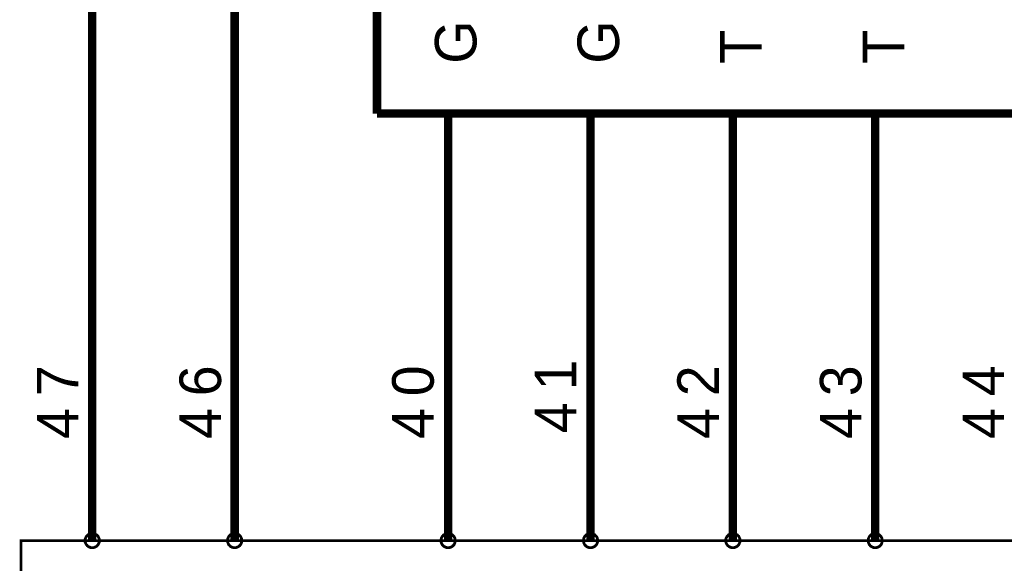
# Model space of a CAD drawing. Extents: x 0 to 22, y 0 to 17.
# Tile 4 of 62: x 2.8 to 4.2, y 10.4 to 11.1. Entities that reach past the tile are written whole.
import ezdxf

# ---------------------------------------------------------------- set-up
doc = ezdxf.new("R2010")
doc.units = 0
doc.layers.add('SHEET', color=255, linetype='CONTINUOUS')

msp = doc.modelspace()

# ---------------------------------------------------------------- linework, layer by layer
at = {"layer": 'SHEET'}
for points, const_width in [([(3.3007, 11), (3.3007, 12.6999)], 0.0118), ([(3.1008, 12.5), (2.9007, 12.5), (2.9007, 10.3998)], 0.0118), ([(3.1008, 10.3998), (3.1008, 11.6999)], 0.0118), ([(4.5005, 11), (3.3007, 11)], 0.0118), ([(3.4006, 11), (3.4006, 10.8998)], 0.0118), ([(3.6007, 11), (3.6007, 10.8998)], 0.0118), ([(3.8006, 11), (3.8006, 10.8998)], 0.0118), ([(4.0005, 11), (4.0005, 10.8998)], 0.0118), ([(3.4006, 10.3998), (3.4006, 10.8998)], 0.0118), ([(3.6007, 10.3998), (3.6007, 10.8998)], 0.0118), ([(3.8006, 10.3998), (3.8006, 10.8998)], 0.0118), ([(4.0005, 10.3998), (4.0005, 10.8998)], 0.0118), ([(2.8906, 10.3998), (2.8906, 10.4005), (2.8906, 10.4009), (2.8908, 10.4013), (2.8908, 10.4019), (2.8911, 10.4023), (2.8911, 10.4028), (2.8913, 10.4034), (2.8915, 10.4038), (2.8917, 10.4042), (2.8919, 10.4046), (2.8921, 10.4051), (2.8923, 10.4055), (2.8927, 10.4059), (2.8929, 10.4063), (2.8934, 10.4065), (2.8936, 10.4069), (2.894, 10.4073), (2.8944, 10.4076), (2.8946, 10.408), (2.895, 10.4082), (2.8954, 10.4084), (2.8959, 10.4086), (2.8963, 10.4088), (2.8969, 10.409), (2.8973, 10.4092), (2.8977, 10.4094), (2.8982, 10.4096), (2.8986, 10.4096), (2.8992, 10.4096), (2.8996, 10.4098), (2.9002, 10.4098), (2.9007, 10.4098)], 0.0039), ([(2.8906, 10.3998), (2.8906, 10.4005), (2.8906, 10.4009), (2.8908, 10.4013), (2.8908, 10.4019), (2.8911, 10.4023), (2.8911, 10.4028), (2.8913, 10.4034), (2.8915, 10.4038), (2.8917, 10.4042), (2.8919, 10.4046), (2.8921, 10.4051), (2.8923, 10.4055), (2.8927, 10.4059), (2.8929, 10.4063), (2.8934, 10.4065), (2.8936, 10.4069), (2.894, 10.4073), (2.8944, 10.4076), (2.8946, 10.408), (2.895, 10.4082), (2.8954, 10.4084), (2.8959, 10.4086), (2.8963, 10.4088), (2.8969, 10.409), (2.8973, 10.4092), (2.8977, 10.4094), (2.8982, 10.4096), (2.8986, 10.4096), (2.8992, 10.4096), (2.8996, 10.4098), (2.9002, 10.4098), (2.9007, 10.4098)], 0.0039), ([(2.9007, 10.3898), (2.9002, 10.3898), (2.8996, 10.3898), (2.8992, 10.39), (2.8986, 10.39), (2.8982, 10.3902), (2.8977, 10.3902), (2.8973, 10.3904), (2.8969, 10.3907), (2.8963, 10.3909), (2.8959, 10.3911), (2.8954, 10.3913), (2.895, 10.3915), (2.8946, 10.3919), (2.8944, 10.3921), (2.894, 10.3925), (2.8936, 10.3927), (2.8934, 10.3932), (2.8929, 10.3936), (2.8927, 10.3938), (2.8923, 10.3942), (2.8921, 10.3946), (2.8919, 10.395), (2.8917, 10.3955), (2.8915, 10.3961), (2.8913, 10.3965), (2.8911, 10.3969), (2.8911, 10.3973), (2.8908, 10.3977), (2.8908, 10.3984), (2.8906, 10.3988), (2.8906, 10.3994), (2.8906, 10.3998)], 0.0039), ([(2.8906, 10.3998), (2.8906, 10.3998)], 0.0039), ([(2.9007, 10.3898), (2.9002, 10.3898), (2.8996, 10.3898), (2.8992, 10.39), (2.8986, 10.39), (2.8982, 10.3902), (2.8977, 10.3902), (2.8973, 10.3904), (2.8969, 10.3907), (2.8963, 10.3909), (2.8959, 10.3911), (2.8954, 10.3913), (2.895, 10.3915), (2.8946, 10.3919), (2.8944, 10.3921), (2.894, 10.3925), (2.8936, 10.3927), (2.8934, 10.3932), (2.8929, 10.3936), (2.8927, 10.3938), (2.8923, 10.3942), (2.8921, 10.3946), (2.8919, 10.395), (2.8917, 10.3955), (2.8915, 10.3961), (2.8913, 10.3965), (2.8911, 10.3969), (2.8911, 10.3973), (2.8908, 10.3977), (2.8908, 10.3984), (2.8906, 10.3988), (2.8906, 10.3994), (2.8906, 10.3998)], 0.0039), ([(2.8906, 10.3998), (2.8906, 10.3998)], 0.0039), ([(2.9007, 10.4098), (2.9007, 10.4098)], 0.0039), ([(2.9007, 10.4098), (2.9013, 10.4098), (2.9017, 10.4098), (2.9021, 10.4096), (2.9027, 10.4096), (2.9032, 10.4096), (2.9036, 10.4094), (2.9042, 10.4092), (2.9046, 10.409), (2.905, 10.4088), (2.9055, 10.4086), (2.9059, 10.4084), (2.9063, 10.4082), (2.9067, 10.408), (2.9071, 10.4076), (2.9073, 10.4073), (2.9078, 10.4069), (2.9082, 10.4065), (2.9084, 10.4063), (2.9088, 10.4059), (2.909, 10.4055), (2.9092, 10.4051), (2.9094, 10.4046), (2.9096, 10.4042), (2.9098, 10.4038), (2.91, 10.4034), (2.9103, 10.4028), (2.9105, 10.4023), (2.9105, 10.4019), (2.9105, 10.4013), (2.9107, 10.4009), (2.9107, 10.4005), (2.9107, 10.3998)], 0.0039), ([(2.9007, 10.4098), (2.9007, 10.4098)], 0.0039), ([(2.9007, 10.4098), (2.9013, 10.4098), (2.9017, 10.4098), (2.9021, 10.4096), (2.9027, 10.4096), (2.9032, 10.4096), (2.9036, 10.4094), (2.9042, 10.4092), (2.9046, 10.409), (2.905, 10.4088), (2.9055, 10.4086), (2.9059, 10.4084), (2.9063, 10.4082), (2.9067, 10.408), (2.9071, 10.4076), (2.9073, 10.4073), (2.9078, 10.4069), (2.9082, 10.4065), (2.9084, 10.4063), (2.9088, 10.4059), (2.909, 10.4055), (2.9092, 10.4051), (2.9094, 10.4046), (2.9096, 10.4042), (2.9098, 10.4038), (2.91, 10.4034), (2.9103, 10.4028), (2.9105, 10.4023), (2.9105, 10.4019), (2.9105, 10.4013), (2.9107, 10.4009), (2.9107, 10.4005), (2.9107, 10.3998)], 0.0039), ([(2.9107, 10.3998), (2.9107, 10.3994), (2.9107, 10.3988), (2.9105, 10.3984), (2.9105, 10.3977), (2.9105, 10.3973), (2.9103, 10.3969), (2.91, 10.3965), (2.9098, 10.3961), (2.9096, 10.3955), (2.9094, 10.395), (2.9092, 10.3946), (2.909, 10.3942), (2.9088, 10.3938), (2.9084, 10.3936), (2.9082, 10.3932), (2.9078, 10.3927), (2.9073, 10.3925), (2.9071, 10.3921), (2.9067, 10.3919), (2.9063, 10.3915), (2.9059, 10.3913), (2.9055, 10.3911), (2.905, 10.3909), (2.9046, 10.3907), (2.9042, 10.3904), (2.9036, 10.3902), (2.9032, 10.3902), (2.9027, 10.39), (2.9021, 10.39), (2.9017, 10.3898), (2.9013, 10.3898), (2.9007, 10.3898)], 0.0039), ([(2.9107, 10.3998), (2.9107, 10.3994), (2.9107, 10.3988), (2.9105, 10.3984), (2.9105, 10.3977), (2.9105, 10.3973), (2.9103, 10.3969), (2.91, 10.3965), (2.9098, 10.3961), (2.9096, 10.3955), (2.9094, 10.395), (2.9092, 10.3946), (2.909, 10.3942), (2.9088, 10.3938), (2.9084, 10.3936), (2.9082, 10.3932), (2.9078, 10.3927), (2.9073, 10.3925), (2.9071, 10.3921), (2.9067, 10.3919), (2.9063, 10.3915), (2.9059, 10.3913), (2.9055, 10.3911), (2.905, 10.3909), (2.9046, 10.3907), (2.9042, 10.3904), (2.9036, 10.3902), (2.9032, 10.3902), (2.9027, 10.39), (2.9021, 10.39), (2.9017, 10.3898), (2.9013, 10.3898), (2.9007, 10.3898)], 0.0039), ([(2.9107, 10.3998), (2.9107, 10.3998), (2.9107, 10.3998), (2.9107, 10.3998), (2.9107, 10.3998), (2.9107, 10.3998), (2.9107, 10.3998), (2.9107, 10.3998), (2.9107, 10.3998), (2.9107, 10.3998), (2.9107, 10.3998), (2.9107, 10.3998), (2.9107, 10.3998), (2.9107, 10.3998), (2.9107, 10.3998), (2.9107, 10.3998), (2.9107, 10.3998), (2.9107, 10.3998), (2.9107, 10.3998), (2.9107, 10.3998), (2.9107, 10.3998), (2.9107, 10.3998), (2.9107, 10.3998), (2.9107, 10.3998), (2.9107, 10.3998), (2.9107, 10.3998), (2.9107, 10.3998), (2.9107, 10.3998), (2.9107, 10.3998), (2.9107, 10.3998), (2.9107, 10.3998), (2.9107, 10.3998), (2.9107, 10.3998)], 0.0039), ([(2.9107, 10.3998), (2.9107, 10.3998)], 0.0039), ([(2.9107, 10.3998), (2.9107, 10.3998), (2.9107, 10.3998), (2.9107, 10.3998), (2.9107, 10.3998), (2.9107, 10.3998), (2.9107, 10.3998), (2.9107, 10.3998), (2.9107, 10.3998), (2.9107, 10.3998), (2.9107, 10.3998), (2.9107, 10.3998), (2.9107, 10.3998), (2.9107, 10.3998), (2.9107, 10.3998), (2.9107, 10.3998), (2.9107, 10.3998), (2.9107, 10.3998), (2.9107, 10.3998), (2.9107, 10.3998), (2.9107, 10.3998), (2.9107, 10.3998), (2.9107, 10.3998), (2.9107, 10.3998), (2.9107, 10.3998), (2.9107, 10.3998), (2.9107, 10.3998), (2.9107, 10.3998), (2.9107, 10.3998), (2.9107, 10.3998), (2.9107, 10.3998), (2.9107, 10.3998), (2.9107, 10.3998)], 0.0039), ([(2.9107, 10.3998), (2.9107, 10.3998)], 0.0039), ([(3.0908, 10.3998), (3.0908, 10.4005), (3.0908, 10.4009), (3.091, 10.4013), (3.091, 10.4019), (3.091, 10.4023), (3.0912, 10.4028), (3.0914, 10.4034), (3.0916, 10.4038), (3.0918, 10.4042), (3.092, 10.4046), (3.0922, 10.4051), (3.0924, 10.4055), (3.0926, 10.4059), (3.093, 10.4063), (3.0933, 10.4065), (3.0937, 10.4069), (3.0941, 10.4073), (3.0943, 10.4076), (3.0947, 10.408), (3.0951, 10.4082), (3.0955, 10.4084), (3.096, 10.4086), (3.0964, 10.4088), (3.0968, 10.409), (3.0972, 10.4092), (3.0978, 10.4094), (3.0983, 10.4096), (3.0987, 10.4096), (3.0993, 10.4096), (3.0997, 10.4098), (3.1001, 10.4098), (3.1008, 10.4098)], 0.0039), ([(3.0908, 10.3998), (3.0908, 10.4005), (3.0908, 10.4009), (3.091, 10.4013), (3.091, 10.4019), (3.091, 10.4023), (3.0912, 10.4028), (3.0914, 10.4034), (3.0916, 10.4038), (3.0918, 10.4042), (3.092, 10.4046), (3.0922, 10.4051), (3.0924, 10.4055), (3.0926, 10.4059), (3.093, 10.4063), (3.0933, 10.4065), (3.0937, 10.4069), (3.0941, 10.4073), (3.0943, 10.4076), (3.0947, 10.408), (3.0951, 10.4082), (3.0955, 10.4084), (3.096, 10.4086), (3.0964, 10.4088), (3.0968, 10.409), (3.0972, 10.4092), (3.0978, 10.4094), (3.0983, 10.4096), (3.0987, 10.4096), (3.0993, 10.4096), (3.0997, 10.4098), (3.1001, 10.4098), (3.1008, 10.4098)], 0.0039), ([(3.1008, 10.3898), (3.1001, 10.3898), (3.0997, 10.3898), (3.0993, 10.39), (3.0987, 10.39), (3.0983, 10.3902), (3.0978, 10.3902), (3.0972, 10.3904), (3.0968, 10.3907), (3.0964, 10.3909), (3.096, 10.3911), (3.0955, 10.3913), (3.0951, 10.3915), (3.0947, 10.3919), (3.0943, 10.3921), (3.0941, 10.3925), (3.0937, 10.3927), (3.0933, 10.3932), (3.093, 10.3936), (3.0926, 10.3938), (3.0924, 10.3942), (3.0922, 10.3946), (3.092, 10.395), (3.0918, 10.3955), (3.0916, 10.3961), (3.0914, 10.3965), (3.0912, 10.3969), (3.091, 10.3973), (3.091, 10.3977), (3.091, 10.3984), (3.0908, 10.3988), (3.0908, 10.3994), (3.0908, 10.3998)], 0.0039), ([(3.0908, 10.3998), (3.0908, 10.3998)], 0.0039), ([(3.1008, 10.3898), (3.1001, 10.3898), (3.0997, 10.3898), (3.0993, 10.39), (3.0987, 10.39), (3.0983, 10.3902), (3.0978, 10.3902), (3.0972, 10.3904), (3.0968, 10.3907), (3.0964, 10.3909), (3.096, 10.3911), (3.0955, 10.3913), (3.0951, 10.3915), (3.0947, 10.3919), (3.0943, 10.3921), (3.0941, 10.3925), (3.0937, 10.3927), (3.0933, 10.3932), (3.093, 10.3936), (3.0926, 10.3938), (3.0924, 10.3942), (3.0922, 10.3946), (3.092, 10.395), (3.0918, 10.3955), (3.0916, 10.3961), (3.0914, 10.3965), (3.0912, 10.3969), (3.091, 10.3973), (3.091, 10.3977), (3.091, 10.3984), (3.0908, 10.3988), (3.0908, 10.3994), (3.0908, 10.3998)], 0.0039), ([(3.0908, 10.3998), (3.0908, 10.3998)], 0.0039), ([(3.1008, 10.4098), (3.1008, 10.4098)], 0.0039), ([(3.1008, 10.4098), (3.1012, 10.4098), (3.1018, 10.4098), (3.1022, 10.4096), (3.1029, 10.4096), (3.1033, 10.4096), (3.1037, 10.4094), (3.1041, 10.4092), (3.1045, 10.409), (3.1051, 10.4088), (3.1056, 10.4086), (3.106, 10.4084), (3.1064, 10.4082), (3.1068, 10.408), (3.107, 10.4076), (3.1074, 10.4073), (3.1079, 10.4069), (3.1081, 10.4065), (3.1085, 10.4063), (3.1087, 10.4059), (3.1091, 10.4055), (3.1093, 10.4051), (3.1095, 10.4046), (3.1097, 10.4042), (3.1099, 10.4038), (3.1102, 10.4034), (3.1104, 10.4028), (3.1104, 10.4023), (3.1106, 10.4019), (3.1106, 10.4013), (3.1108, 10.4009), (3.1108, 10.4005), (3.1108, 10.3998)], 0.0039), ([(3.1008, 10.4098), (3.1008, 10.4098)], 0.0039), ([(3.1008, 10.4098), (3.1012, 10.4098), (3.1018, 10.4098), (3.1022, 10.4096), (3.1029, 10.4096), (3.1033, 10.4096), (3.1037, 10.4094), (3.1041, 10.4092), (3.1045, 10.409), (3.1051, 10.4088), (3.1056, 10.4086), (3.106, 10.4084), (3.1064, 10.4082), (3.1068, 10.408), (3.107, 10.4076), (3.1074, 10.4073), (3.1079, 10.4069), (3.1081, 10.4065), (3.1085, 10.4063), (3.1087, 10.4059), (3.1091, 10.4055), (3.1093, 10.4051), (3.1095, 10.4046), (3.1097, 10.4042), (3.1099, 10.4038), (3.1102, 10.4034), (3.1104, 10.4028), (3.1104, 10.4023), (3.1106, 10.4019), (3.1106, 10.4013), (3.1108, 10.4009), (3.1108, 10.4005), (3.1108, 10.3998)], 0.0039), ([(3.1108, 10.3998), (3.1108, 10.3994), (3.1108, 10.3988), (3.1106, 10.3984), (3.1106, 10.3977), (3.1104, 10.3973), (3.1104, 10.3969), (3.1102, 10.3965), (3.1099, 10.3961), (3.1097, 10.3955), (3.1095, 10.395), (3.1093, 10.3946), (3.1091, 10.3942), (3.1087, 10.3938), (3.1085, 10.3936), (3.1081, 10.3932), (3.1079, 10.3927), (3.1074, 10.3925), (3.107, 10.3921), (3.1068, 10.3919), (3.1064, 10.3915), (3.106, 10.3913), (3.1056, 10.3911), (3.1051, 10.3909), (3.1045, 10.3907), (3.1041, 10.3904), (3.1037, 10.3902), (3.1033, 10.3902), (3.1029, 10.39), (3.1022, 10.39), (3.1018, 10.3898), (3.1012, 10.3898), (3.1008, 10.3898)], 0.0039), ([(3.1108, 10.3998), (3.1108, 10.3994), (3.1108, 10.3988), (3.1106, 10.3984), (3.1106, 10.3977), (3.1104, 10.3973), (3.1104, 10.3969), (3.1102, 10.3965), (3.1099, 10.3961), (3.1097, 10.3955), (3.1095, 10.395), (3.1093, 10.3946), (3.1091, 10.3942), (3.1087, 10.3938), (3.1085, 10.3936), (3.1081, 10.3932), (3.1079, 10.3927), (3.1074, 10.3925), (3.107, 10.3921), (3.1068, 10.3919), (3.1064, 10.3915), (3.106, 10.3913), (3.1056, 10.3911), (3.1051, 10.3909), (3.1045, 10.3907), (3.1041, 10.3904), (3.1037, 10.3902), (3.1033, 10.3902), (3.1029, 10.39), (3.1022, 10.39), (3.1018, 10.3898), (3.1012, 10.3898), (3.1008, 10.3898)], 0.0039), ([(3.1108, 10.3998), (3.1108, 10.3998), (3.1108, 10.3998), (3.1108, 10.3998), (3.1108, 10.3998), (3.1108, 10.3998), (3.1108, 10.3998), (3.1108, 10.3998), (3.1108, 10.3998), (3.1108, 10.3998), (3.1108, 10.3998), (3.1108, 10.3998), (3.1108, 10.3998), (3.1108, 10.3998), (3.1108, 10.3998), (3.1108, 10.3998), (3.1108, 10.3998), (3.1108, 10.3998), (3.1108, 10.3998), (3.1108, 10.3998), (3.1108, 10.3998), (3.1108, 10.3998), (3.1108, 10.3998), (3.1108, 10.3998), (3.1108, 10.3998), (3.1108, 10.3998), (3.1108, 10.3998), (3.1108, 10.3998), (3.1108, 10.3998), (3.1108, 10.3998), (3.1108, 10.3998), (3.1108, 10.3998), (3.1108, 10.3998)], 0.0039), ([(3.1108, 10.3998), (3.1108, 10.3998)], 0.0039), ([(3.1108, 10.3998), (3.1108, 10.3998), (3.1108, 10.3998), (3.1108, 10.3998), (3.1108, 10.3998), (3.1108, 10.3998), (3.1108, 10.3998), (3.1108, 10.3998), (3.1108, 10.3998), (3.1108, 10.3998), (3.1108, 10.3998), (3.1108, 10.3998), (3.1108, 10.3998), (3.1108, 10.3998), (3.1108, 10.3998), (3.1108, 10.3998), (3.1108, 10.3998), (3.1108, 10.3998), (3.1108, 10.3998), (3.1108, 10.3998), (3.1108, 10.3998), (3.1108, 10.3998), (3.1108, 10.3998), (3.1108, 10.3998), (3.1108, 10.3998), (3.1108, 10.3998), (3.1108, 10.3998), (3.1108, 10.3998), (3.1108, 10.3998), (3.1108, 10.3998), (3.1108, 10.3998), (3.1108, 10.3998), (3.1108, 10.3998)], 0.0039), ([(3.1108, 10.3998), (3.1108, 10.3998)], 0.0039), ([(3.3906, 10.3998), (3.3906, 10.4005), (3.3906, 10.4009), (3.3908, 10.4013), (3.3908, 10.4019), (3.391, 10.4023), (3.391, 10.4028), (3.3912, 10.4034), (3.3914, 10.4038), (3.3916, 10.4042), (3.3919, 10.4046), (3.3921, 10.4051), (3.3923, 10.4055), (3.3927, 10.4059), (3.3929, 10.4063), (3.3933, 10.4065), (3.3935, 10.4069), (3.3939, 10.4073), (3.3944, 10.4076), (3.3946, 10.408), (3.395, 10.4082), (3.3954, 10.4084), (3.3958, 10.4086), (3.3962, 10.4088), (3.3969, 10.409), (3.3973, 10.4092), (3.3977, 10.4094), (3.3981, 10.4096), (3.3985, 10.4096), (3.3992, 10.4096), (3.3996, 10.4098), (3.4002, 10.4098), (3.4006, 10.4098)], 0.0039), ([(3.3906, 10.3998), (3.3906, 10.4005), (3.3906, 10.4009), (3.3908, 10.4013), (3.3908, 10.4019), (3.391, 10.4023), (3.391, 10.4028), (3.3912, 10.4034), (3.3914, 10.4038), (3.3916, 10.4042), (3.3919, 10.4046), (3.3921, 10.4051), (3.3923, 10.4055), (3.3927, 10.4059), (3.3929, 10.4063), (3.3933, 10.4065), (3.3935, 10.4069), (3.3939, 10.4073), (3.3944, 10.4076), (3.3946, 10.408), (3.395, 10.4082), (3.3954, 10.4084), (3.3958, 10.4086), (3.3962, 10.4088), (3.3969, 10.409), (3.3973, 10.4092), (3.3977, 10.4094), (3.3981, 10.4096), (3.3985, 10.4096), (3.3992, 10.4096), (3.3996, 10.4098), (3.4002, 10.4098), (3.4006, 10.4098)], 0.0039), ([(3.4006, 10.3898), (3.4002, 10.3898), (3.3996, 10.3898), (3.3992, 10.39), (3.3985, 10.39), (3.3981, 10.3902), (3.3977, 10.3902), (3.3973, 10.3904), (3.3969, 10.3907), (3.3962, 10.3909), (3.3958, 10.3911), (3.3954, 10.3913), (3.395, 10.3915), (3.3946, 10.3919), (3.3944, 10.3921), (3.3939, 10.3925), (3.3935, 10.3927), (3.3933, 10.3932), (3.3929, 10.3936), (3.3927, 10.3938), (3.3923, 10.3942), (3.3921, 10.3946), (3.3919, 10.395), (3.3916, 10.3955), (3.3914, 10.3961), (3.3912, 10.3965), (3.391, 10.3969), (3.391, 10.3973), (3.3908, 10.3977), (3.3908, 10.3984), (3.3906, 10.3988), (3.3906, 10.3994), (3.3906, 10.3998)], 0.0039), ([(3.3906, 10.3998), (3.3906, 10.3998)], 0.0039), ([(3.4006, 10.3898), (3.4002, 10.3898), (3.3996, 10.3898), (3.3992, 10.39), (3.3985, 10.39), (3.3981, 10.3902), (3.3977, 10.3902), (3.3973, 10.3904), (3.3969, 10.3907), (3.3962, 10.3909), (3.3958, 10.3911), (3.3954, 10.3913), (3.395, 10.3915), (3.3946, 10.3919), (3.3944, 10.3921), (3.3939, 10.3925), (3.3935, 10.3927), (3.3933, 10.3932), (3.3929, 10.3936), (3.3927, 10.3938), (3.3923, 10.3942), (3.3921, 10.3946), (3.3919, 10.395), (3.3916, 10.3955), (3.3914, 10.3961), (3.3912, 10.3965), (3.391, 10.3969), (3.391, 10.3973), (3.3908, 10.3977), (3.3908, 10.3984), (3.3906, 10.3988), (3.3906, 10.3994), (3.3906, 10.3998)], 0.0039), ([(3.3906, 10.3998), (3.3906, 10.3998)], 0.0039), ([(3.4006, 10.4098), (3.4006, 10.4098)], 0.0039), ([(3.4006, 10.4098), (3.4012, 10.4098), (3.4017, 10.4098), (3.4021, 10.4096), (3.4027, 10.4096), (3.4031, 10.4096), (3.4035, 10.4094), (3.4042, 10.4092), (3.4046, 10.409), (3.405, 10.4088), (3.4054, 10.4086), (3.4058, 10.4084), (3.4063, 10.4082), (3.4067, 10.408), (3.4071, 10.4076), (3.4073, 10.4073), (3.4077, 10.4069), (3.4081, 10.4065), (3.4083, 10.4063), (3.4088, 10.4059), (3.409, 10.4055), (3.4092, 10.4051), (3.4094, 10.4046), (3.4096, 10.4042), (3.4098, 10.4038), (3.41, 10.4034), (3.4102, 10.4028), (3.4104, 10.4023), (3.4104, 10.4019), (3.4104, 10.4013), (3.4106, 10.4009), (3.4106, 10.4005), (3.4106, 10.3998)], 0.0039), ([(3.4006, 10.4098), (3.4006, 10.4098)], 0.0039), ([(3.4006, 10.4098), (3.4012, 10.4098), (3.4017, 10.4098), (3.4021, 10.4096), (3.4027, 10.4096), (3.4031, 10.4096), (3.4035, 10.4094), (3.4042, 10.4092), (3.4046, 10.409), (3.405, 10.4088), (3.4054, 10.4086), (3.4058, 10.4084), (3.4063, 10.4082), (3.4067, 10.408), (3.4071, 10.4076), (3.4073, 10.4073), (3.4077, 10.4069), (3.4081, 10.4065), (3.4083, 10.4063), (3.4088, 10.4059), (3.409, 10.4055), (3.4092, 10.4051), (3.4094, 10.4046), (3.4096, 10.4042), (3.4098, 10.4038), (3.41, 10.4034), (3.4102, 10.4028), (3.4104, 10.4023), (3.4104, 10.4019), (3.4104, 10.4013), (3.4106, 10.4009), (3.4106, 10.4005), (3.4106, 10.3998)], 0.0039), ([(3.4106, 10.3998), (3.4106, 10.3994), (3.4106, 10.3988), (3.4104, 10.3984), (3.4104, 10.3977), (3.4104, 10.3973), (3.4102, 10.3969), (3.41, 10.3965), (3.4098, 10.3961), (3.4096, 10.3955), (3.4094, 10.395), (3.4092, 10.3946), (3.409, 10.3942), (3.4088, 10.3938), (3.4083, 10.3936), (3.4081, 10.3932), (3.4077, 10.3927), (3.4073, 10.3925), (3.4071, 10.3921), (3.4067, 10.3919), (3.4063, 10.3915), (3.4058, 10.3913), (3.4054, 10.3911), (3.405, 10.3909), (3.4046, 10.3907), (3.4042, 10.3904), (3.4035, 10.3902), (3.4031, 10.3902), (3.4027, 10.39), (3.4021, 10.39), (3.4017, 10.3898), (3.4012, 10.3898), (3.4006, 10.3898)], 0.0039), ([(3.4106, 10.3998), (3.4106, 10.3994), (3.4106, 10.3988), (3.4104, 10.3984), (3.4104, 10.3977), (3.4104, 10.3973), (3.4102, 10.3969), (3.41, 10.3965), (3.4098, 10.3961), (3.4096, 10.3955), (3.4094, 10.395), (3.4092, 10.3946), (3.409, 10.3942), (3.4088, 10.3938), (3.4083, 10.3936), (3.4081, 10.3932), (3.4077, 10.3927), (3.4073, 10.3925), (3.4071, 10.3921), (3.4067, 10.3919), (3.4063, 10.3915), (3.4058, 10.3913), (3.4054, 10.3911), (3.405, 10.3909), (3.4046, 10.3907), (3.4042, 10.3904), (3.4035, 10.3902), (3.4031, 10.3902), (3.4027, 10.39), (3.4021, 10.39), (3.4017, 10.3898), (3.4012, 10.3898), (3.4006, 10.3898)], 0.0039), ([(3.4106, 10.3998), (3.4106, 10.3998), (3.4106, 10.3998), (3.4106, 10.3998), (3.4106, 10.3998), (3.4106, 10.3998), (3.4106, 10.3998), (3.4106, 10.3998), (3.4106, 10.3998), (3.4106, 10.3998), (3.4106, 10.3998), (3.4106, 10.3998), (3.4106, 10.3998), (3.4106, 10.3998), (3.4106, 10.3998), (3.4106, 10.3998), (3.4106, 10.3998), (3.4106, 10.3998), (3.4106, 10.3998), (3.4106, 10.3998), (3.4106, 10.3998), (3.4106, 10.3998), (3.4106, 10.3998), (3.4106, 10.3998), (3.4106, 10.3998), (3.4106, 10.3998), (3.4106, 10.3998), (3.4106, 10.3998), (3.4106, 10.3998), (3.4106, 10.3998), (3.4106, 10.3998), (3.4106, 10.3998), (3.4106, 10.3998)], 0.0039), ([(3.4106, 10.3998), (3.4106, 10.3998)], 0.0039), ([(3.4106, 10.3998), (3.4106, 10.3998), (3.4106, 10.3998), (3.4106, 10.3998), (3.4106, 10.3998), (3.4106, 10.3998), (3.4106, 10.3998), (3.4106, 10.3998), (3.4106, 10.3998), (3.4106, 10.3998), (3.4106, 10.3998), (3.4106, 10.3998), (3.4106, 10.3998), (3.4106, 10.3998), (3.4106, 10.3998), (3.4106, 10.3998), (3.4106, 10.3998), (3.4106, 10.3998), (3.4106, 10.3998), (3.4106, 10.3998), (3.4106, 10.3998), (3.4106, 10.3998), (3.4106, 10.3998), (3.4106, 10.3998), (3.4106, 10.3998), (3.4106, 10.3998), (3.4106, 10.3998), (3.4106, 10.3998), (3.4106, 10.3998), (3.4106, 10.3998), (3.4106, 10.3998), (3.4106, 10.3998), (3.4106, 10.3998)], 0.0039), ([(3.4106, 10.3998), (3.4106, 10.3998)], 0.0039), ([(3.5907, 10.3998), (3.5907, 10.4005), (3.5907, 10.4009), (3.5909, 10.4013), (3.5909, 10.4019), (3.5909, 10.4023), (3.5911, 10.4028), (3.5913, 10.4034), (3.5915, 10.4038), (3.5918, 10.4042), (3.592, 10.4046), (3.5922, 10.4051), (3.5924, 10.4055), (3.5926, 10.4059), (3.593, 10.4063), (3.5932, 10.4065), (3.5936, 10.4069), (3.5941, 10.4073), (3.5943, 10.4076), (3.5947, 10.408), (3.5951, 10.4082), (3.5955, 10.4084), (3.5959, 10.4086), (3.5963, 10.4088), (3.5968, 10.409), (3.5972, 10.4092), (3.5978, 10.4094), (3.5982, 10.4096), (3.5986, 10.4096), (3.5993, 10.4096), (3.5997, 10.4098), (3.6001, 10.4098), (3.6007, 10.4098)], 0.0039), ([(3.5907, 10.3998), (3.5907, 10.4005), (3.5907, 10.4009), (3.5909, 10.4013), (3.5909, 10.4019), (3.5909, 10.4023), (3.5911, 10.4028), (3.5913, 10.4034), (3.5915, 10.4038), (3.5918, 10.4042), (3.592, 10.4046), (3.5922, 10.4051), (3.5924, 10.4055), (3.5926, 10.4059), (3.593, 10.4063), (3.5932, 10.4065), (3.5936, 10.4069), (3.5941, 10.4073), (3.5943, 10.4076), (3.5947, 10.408), (3.5951, 10.4082), (3.5955, 10.4084), (3.5959, 10.4086), (3.5963, 10.4088), (3.5968, 10.409), (3.5972, 10.4092), (3.5978, 10.4094), (3.5982, 10.4096), (3.5986, 10.4096), (3.5993, 10.4096), (3.5997, 10.4098), (3.6001, 10.4098), (3.6007, 10.4098)], 0.0039), ([(3.6007, 10.3898), (3.6001, 10.3898), (3.5997, 10.3898), (3.5993, 10.39), (3.5986, 10.39), (3.5982, 10.3902), (3.5978, 10.3902), (3.5972, 10.3904), (3.5968, 10.3907), (3.5963, 10.3909), (3.5959, 10.3911), (3.5955, 10.3913), (3.5951, 10.3915), (3.5947, 10.3919), (3.5943, 10.3921), (3.5941, 10.3925), (3.5936, 10.3927), (3.5932, 10.3932), (3.593, 10.3936), (3.5926, 10.3938), (3.5924, 10.3942), (3.5922, 10.3946), (3.592, 10.395), (3.5918, 10.3955), (3.5915, 10.3961), (3.5913, 10.3965), (3.5911, 10.3969), (3.5909, 10.3973), (3.5909, 10.3977), (3.5909, 10.3984), (3.5907, 10.3988), (3.5907, 10.3994), (3.5907, 10.3998)], 0.0039), ([(3.5907, 10.3998), (3.5907, 10.3998)], 0.0039), ([(3.6007, 10.3898), (3.6001, 10.3898), (3.5997, 10.3898), (3.5993, 10.39), (3.5986, 10.39), (3.5982, 10.3902), (3.5978, 10.3902), (3.5972, 10.3904), (3.5968, 10.3907), (3.5963, 10.3909), (3.5959, 10.3911), (3.5955, 10.3913), (3.5951, 10.3915), (3.5947, 10.3919), (3.5943, 10.3921), (3.5941, 10.3925), (3.5936, 10.3927), (3.5932, 10.3932), (3.593, 10.3936), (3.5926, 10.3938), (3.5924, 10.3942), (3.5922, 10.3946), (3.592, 10.395), (3.5918, 10.3955), (3.5915, 10.3961), (3.5913, 10.3965), (3.5911, 10.3969), (3.5909, 10.3973), (3.5909, 10.3977), (3.5909, 10.3984), (3.5907, 10.3988), (3.5907, 10.3994), (3.5907, 10.3998)], 0.0039), ([(3.5907, 10.3998), (3.5907, 10.3998)], 0.0039), ([(3.6007, 10.4098), (3.6007, 10.4098)], 0.0039), ([(3.6007, 10.4098), (3.6011, 10.4098), (3.6018, 10.4098), (3.6022, 10.4096), (3.6028, 10.4096), (3.6032, 10.4096), (3.6036, 10.4094), (3.6041, 10.4092), (3.6045, 10.409), (3.6051, 10.4088), (3.6055, 10.4086), (3.6059, 10.4084), (3.6064, 10.4082), (3.6068, 10.408), (3.607, 10.4076), (3.6074, 10.4073), (3.6078, 10.4069), (3.608, 10.4065), (3.6084, 10.4063), (3.6087, 10.4059), (3.6091, 10.4055), (3.6093, 10.4051), (3.6095, 10.4046), (3.6097, 10.4042), (3.6099, 10.4038), (3.6101, 10.4034), (3.6103, 10.4028), (3.6103, 10.4023), (3.6105, 10.4019), (3.6105, 10.4013), (3.6107, 10.4009), (3.6107, 10.4005), (3.6107, 10.3998)], 0.0039), ([(3.6007, 10.4098), (3.6007, 10.4098)], 0.0039), ([(3.6007, 10.4098), (3.6011, 10.4098), (3.6018, 10.4098), (3.6022, 10.4096), (3.6028, 10.4096), (3.6032, 10.4096), (3.6036, 10.4094), (3.6041, 10.4092), (3.6045, 10.409), (3.6051, 10.4088), (3.6055, 10.4086), (3.6059, 10.4084), (3.6064, 10.4082), (3.6068, 10.408), (3.607, 10.4076), (3.6074, 10.4073), (3.6078, 10.4069), (3.608, 10.4065), (3.6084, 10.4063), (3.6087, 10.4059), (3.6091, 10.4055), (3.6093, 10.4051), (3.6095, 10.4046), (3.6097, 10.4042), (3.6099, 10.4038), (3.6101, 10.4034), (3.6103, 10.4028), (3.6103, 10.4023), (3.6105, 10.4019), (3.6105, 10.4013), (3.6107, 10.4009), (3.6107, 10.4005), (3.6107, 10.3998)], 0.0039), ([(3.6107, 10.3998), (3.6107, 10.3994), (3.6107, 10.3988), (3.6105, 10.3984), (3.6105, 10.3977), (3.6103, 10.3973), (3.6103, 10.3969), (3.6101, 10.3965), (3.6099, 10.3961), (3.6097, 10.3955), (3.6095, 10.395), (3.6093, 10.3946), (3.6091, 10.3942), (3.6087, 10.3938), (3.6084, 10.3936), (3.608, 10.3932), (3.6078, 10.3927), (3.6074, 10.3925), (3.607, 10.3921), (3.6068, 10.3919), (3.6064, 10.3915), (3.6059, 10.3913), (3.6055, 10.3911), (3.6051, 10.3909), (3.6045, 10.3907), (3.6041, 10.3904), (3.6036, 10.3902), (3.6032, 10.3902), (3.6028, 10.39), (3.6022, 10.39), (3.6018, 10.3898), (3.6011, 10.3898), (3.6007, 10.3898)], 0.0039), ([(3.6107, 10.3998), (3.6107, 10.3994), (3.6107, 10.3988), (3.6105, 10.3984), (3.6105, 10.3977), (3.6103, 10.3973), (3.6103, 10.3969), (3.6101, 10.3965), (3.6099, 10.3961), (3.6097, 10.3955), (3.6095, 10.395), (3.6093, 10.3946), (3.6091, 10.3942), (3.6087, 10.3938), (3.6084, 10.3936), (3.608, 10.3932), (3.6078, 10.3927), (3.6074, 10.3925), (3.607, 10.3921), (3.6068, 10.3919), (3.6064, 10.3915), (3.6059, 10.3913), (3.6055, 10.3911), (3.6051, 10.3909), (3.6045, 10.3907), (3.6041, 10.3904), (3.6036, 10.3902), (3.6032, 10.3902), (3.6028, 10.39), (3.6022, 10.39), (3.6018, 10.3898), (3.6011, 10.3898), (3.6007, 10.3898)], 0.0039), ([(3.6107, 10.3998), (3.6107, 10.3998), (3.6107, 10.3998), (3.6107, 10.3998), (3.6107, 10.3998), (3.6107, 10.3998), (3.6107, 10.3998), (3.6107, 10.3998), (3.6107, 10.3998), (3.6107, 10.3998), (3.6107, 10.3998), (3.6107, 10.3998), (3.6107, 10.3998), (3.6107, 10.3998), (3.6107, 10.3998), (3.6107, 10.3998), (3.6107, 10.3998), (3.6107, 10.3998), (3.6107, 10.3998), (3.6107, 10.3998), (3.6107, 10.3998), (3.6107, 10.3998), (3.6107, 10.3998), (3.6107, 10.3998), (3.6107, 10.3998), (3.6107, 10.3998), (3.6107, 10.3998), (3.6107, 10.3998), (3.6107, 10.3998), (3.6107, 10.3998), (3.6107, 10.3998), (3.6107, 10.3998), (3.6107, 10.3998)], 0.0039), ([(3.6107, 10.3998), (3.6107, 10.3998)], 0.0039), ([(3.6107, 10.3998), (3.6107, 10.3998), (3.6107, 10.3998), (3.6107, 10.3998), (3.6107, 10.3998), (3.6107, 10.3998), (3.6107, 10.3998), (3.6107, 10.3998), (3.6107, 10.3998), (3.6107, 10.3998), (3.6107, 10.3998), (3.6107, 10.3998), (3.6107, 10.3998), (3.6107, 10.3998), (3.6107, 10.3998), (3.6107, 10.3998), (3.6107, 10.3998), (3.6107, 10.3998), (3.6107, 10.3998), (3.6107, 10.3998), (3.6107, 10.3998), (3.6107, 10.3998), (3.6107, 10.3998), (3.6107, 10.3998), (3.6107, 10.3998), (3.6107, 10.3998), (3.6107, 10.3998), (3.6107, 10.3998), (3.6107, 10.3998), (3.6107, 10.3998), (3.6107, 10.3998), (3.6107, 10.3998), (3.6107, 10.3998)], 0.0039), ([(3.6107, 10.3998), (3.6107, 10.3998)], 0.0039), ([(3.7906, 10.3998), (3.7906, 10.4005), (3.7906, 10.4009), (3.7908, 10.4013), (3.7908, 10.4019), (3.791, 10.4023), (3.791, 10.4028), (3.7912, 10.4034), (3.7914, 10.4038), (3.7917, 10.4042), (3.7919, 10.4046), (3.7921, 10.4051), (3.7923, 10.4055), (3.7927, 10.4059), (3.7929, 10.4063), (3.7933, 10.4065), (3.7935, 10.4069), (3.794, 10.4073), (3.7944, 10.4076), (3.7946, 10.408), (3.795, 10.4082), (3.7954, 10.4084), (3.7958, 10.4086), (3.7962, 10.4088), (3.7969, 10.409), (3.7973, 10.4092), (3.7977, 10.4094), (3.7981, 10.4096), (3.7985, 10.4096), (3.7992, 10.4096), (3.7996, 10.4098), (3.8002, 10.4098), (3.8006, 10.4098)], 0.0039), ([(3.7906, 10.3998), (3.7906, 10.4005), (3.7906, 10.4009), (3.7908, 10.4013), (3.7908, 10.4019), (3.791, 10.4023), (3.791, 10.4028), (3.7912, 10.4034), (3.7914, 10.4038), (3.7917, 10.4042), (3.7919, 10.4046), (3.7921, 10.4051), (3.7923, 10.4055), (3.7927, 10.4059), (3.7929, 10.4063), (3.7933, 10.4065), (3.7935, 10.4069), (3.794, 10.4073), (3.7944, 10.4076), (3.7946, 10.408), (3.795, 10.4082), (3.7954, 10.4084), (3.7958, 10.4086), (3.7962, 10.4088), (3.7969, 10.409), (3.7973, 10.4092), (3.7977, 10.4094), (3.7981, 10.4096), (3.7985, 10.4096), (3.7992, 10.4096), (3.7996, 10.4098), (3.8002, 10.4098), (3.8006, 10.4098)], 0.0039), ([(3.8006, 10.3898), (3.8002, 10.3898), (3.7996, 10.3898), (3.7992, 10.39), (3.7985, 10.39), (3.7981, 10.3902), (3.7977, 10.3902), (3.7973, 10.3904), (3.7969, 10.3907), (3.7962, 10.3909), (3.7958, 10.3911), (3.7954, 10.3913), (3.795, 10.3915), (3.7946, 10.3919), (3.7944, 10.3921), (3.794, 10.3925), (3.7935, 10.3927), (3.7933, 10.3932), (3.7929, 10.3936), (3.7927, 10.3938), (3.7923, 10.3942), (3.7921, 10.3946), (3.7919, 10.395), (3.7917, 10.3955), (3.7914, 10.3961), (3.7912, 10.3965), (3.791, 10.3969), (3.791, 10.3973), (3.7908, 10.3977), (3.7908, 10.3984), (3.7906, 10.3988), (3.7906, 10.3994), (3.7906, 10.3998)], 0.0039), ([(3.7906, 10.3998), (3.7906, 10.3998)], 0.0039), ([(3.8006, 10.3898), (3.8002, 10.3898), (3.7996, 10.3898), (3.7992, 10.39), (3.7985, 10.39), (3.7981, 10.3902), (3.7977, 10.3902), (3.7973, 10.3904), (3.7969, 10.3907), (3.7962, 10.3909), (3.7958, 10.3911), (3.7954, 10.3913), (3.795, 10.3915), (3.7946, 10.3919), (3.7944, 10.3921), (3.794, 10.3925), (3.7935, 10.3927), (3.7933, 10.3932), (3.7929, 10.3936), (3.7927, 10.3938), (3.7923, 10.3942), (3.7921, 10.3946), (3.7919, 10.395), (3.7917, 10.3955), (3.7914, 10.3961), (3.7912, 10.3965), (3.791, 10.3969), (3.791, 10.3973), (3.7908, 10.3977), (3.7908, 10.3984), (3.7906, 10.3988), (3.7906, 10.3994), (3.7906, 10.3998)], 0.0039), ([(3.7906, 10.3998), (3.7906, 10.3998)], 0.0039), ([(3.8006, 10.4098), (3.8006, 10.4098)], 0.0039), ([(3.8006, 10.4098), (3.8013, 10.4098), (3.8017, 10.4098), (3.8021, 10.4096), (3.8027, 10.4096), (3.8031, 10.4096), (3.8036, 10.4094), (3.8042, 10.4092), (3.8046, 10.409), (3.805, 10.4088), (3.8054, 10.4086), (3.8058, 10.4084), (3.8063, 10.4082), (3.8067, 10.408), (3.8071, 10.4076), (3.8073, 10.4073), (3.8077, 10.4069), (3.8081, 10.4065), (3.8084, 10.4063), (3.8088, 10.4059), (3.809, 10.4055), (3.8092, 10.4051), (3.8094, 10.4046), (3.8096, 10.4042), (3.8098, 10.4038), (3.81, 10.4034), (3.8102, 10.4028), (3.8104, 10.4023), (3.8104, 10.4019), (3.8104, 10.4013), (3.8106, 10.4009), (3.8106, 10.4005), (3.8106, 10.3998)], 0.0039), ([(3.8006, 10.4098), (3.8006, 10.4098)], 0.0039), ([(3.8006, 10.4098), (3.8013, 10.4098), (3.8017, 10.4098), (3.8021, 10.4096), (3.8027, 10.4096), (3.8031, 10.4096), (3.8036, 10.4094), (3.8042, 10.4092), (3.8046, 10.409), (3.805, 10.4088), (3.8054, 10.4086), (3.8058, 10.4084), (3.8063, 10.4082), (3.8067, 10.408), (3.8071, 10.4076), (3.8073, 10.4073), (3.8077, 10.4069), (3.8081, 10.4065), (3.8084, 10.4063), (3.8088, 10.4059), (3.809, 10.4055), (3.8092, 10.4051), (3.8094, 10.4046), (3.8096, 10.4042), (3.8098, 10.4038), (3.81, 10.4034), (3.8102, 10.4028), (3.8104, 10.4023), (3.8104, 10.4019), (3.8104, 10.4013), (3.8106, 10.4009), (3.8106, 10.4005), (3.8106, 10.3998)], 0.0039), ([(3.8106, 10.3998), (3.8106, 10.3994), (3.8106, 10.3988), (3.8104, 10.3984), (3.8104, 10.3977), (3.8104, 10.3973), (3.8102, 10.3969), (3.81, 10.3965), (3.8098, 10.3961), (3.8096, 10.3955), (3.8094, 10.395), (3.8092, 10.3946), (3.809, 10.3942), (3.8088, 10.3938), (3.8084, 10.3936), (3.8081, 10.3932), (3.8077, 10.3927), (3.8073, 10.3925), (3.8071, 10.3921), (3.8067, 10.3919), (3.8063, 10.3915), (3.8058, 10.3913), (3.8054, 10.3911), (3.805, 10.3909), (3.8046, 10.3907), (3.8042, 10.3904), (3.8036, 10.3902), (3.8031, 10.3902), (3.8027, 10.39), (3.8021, 10.39), (3.8017, 10.3898), (3.8013, 10.3898), (3.8006, 10.3898)], 0.0039), ([(3.8106, 10.3998), (3.8106, 10.3994), (3.8106, 10.3988), (3.8104, 10.3984), (3.8104, 10.3977), (3.8104, 10.3973), (3.8102, 10.3969), (3.81, 10.3965), (3.8098, 10.3961), (3.8096, 10.3955), (3.8094, 10.395), (3.8092, 10.3946), (3.809, 10.3942), (3.8088, 10.3938), (3.8084, 10.3936), (3.8081, 10.3932), (3.8077, 10.3927), (3.8073, 10.3925), (3.8071, 10.3921), (3.8067, 10.3919), (3.8063, 10.3915), (3.8058, 10.3913), (3.8054, 10.3911), (3.805, 10.3909), (3.8046, 10.3907), (3.8042, 10.3904), (3.8036, 10.3902), (3.8031, 10.3902), (3.8027, 10.39), (3.8021, 10.39), (3.8017, 10.3898), (3.8013, 10.3898), (3.8006, 10.3898)], 0.0039), ([(3.8106, 10.3998), (3.8106, 10.3998), (3.8106, 10.3998), (3.8106, 10.3998), (3.8106, 10.3998), (3.8106, 10.3998), (3.8106, 10.3998), (3.8106, 10.3998), (3.8106, 10.3998), (3.8106, 10.3998), (3.8106, 10.3998), (3.8106, 10.3998), (3.8106, 10.3998), (3.8106, 10.3998), (3.8106, 10.3998), (3.8106, 10.3998), (3.8106, 10.3998), (3.8106, 10.3998), (3.8106, 10.3998), (3.8106, 10.3998), (3.8106, 10.3998), (3.8106, 10.3998), (3.8106, 10.3998), (3.8106, 10.3998), (3.8106, 10.3998), (3.8106, 10.3998), (3.8106, 10.3998), (3.8106, 10.3998), (3.8106, 10.3998), (3.8106, 10.3998), (3.8106, 10.3998), (3.8106, 10.3998), (3.8106, 10.3998)], 0.0039), ([(3.8106, 10.3998), (3.8106, 10.3998)], 0.0039), ([(3.8106, 10.3998), (3.8106, 10.3998), (3.8106, 10.3998), (3.8106, 10.3998), (3.8106, 10.3998), (3.8106, 10.3998), (3.8106, 10.3998), (3.8106, 10.3998), (3.8106, 10.3998), (3.8106, 10.3998), (3.8106, 10.3998), (3.8106, 10.3998), (3.8106, 10.3998), (3.8106, 10.3998), (3.8106, 10.3998), (3.8106, 10.3998), (3.8106, 10.3998), (3.8106, 10.3998), (3.8106, 10.3998), (3.8106, 10.3998), (3.8106, 10.3998), (3.8106, 10.3998), (3.8106, 10.3998), (3.8106, 10.3998), (3.8106, 10.3998), (3.8106, 10.3998), (3.8106, 10.3998), (3.8106, 10.3998), (3.8106, 10.3998), (3.8106, 10.3998), (3.8106, 10.3998), (3.8106, 10.3998), (3.8106, 10.3998)], 0.0039), ([(3.8106, 10.3998), (3.8106, 10.3998)], 0.0039), ([(3.9907, 10.3998), (3.9907, 10.4005), (3.9907, 10.4009), (3.9909, 10.4013), (3.9909, 10.4019), (3.9909, 10.4023), (3.9911, 10.4028), (3.9913, 10.4034), (3.9916, 10.4038), (3.9918, 10.4042), (3.992, 10.4046), (3.9922, 10.4051), (3.9924, 10.4055), (3.9926, 10.4059), (3.993, 10.4063), (3.9932, 10.4065), (3.9936, 10.4069), (3.9939, 10.4073), (3.9943, 10.4076), (3.9947, 10.408), (3.9951, 10.4082), (3.9955, 10.4084), (3.9959, 10.4086), (3.9964, 10.4088), (3.9968, 10.409), (3.9972, 10.4092), (3.9976, 10.4094), (3.998, 10.4096), (3.9987, 10.4096), (3.9991, 10.4096), (3.9995, 10.4098), (4.0001, 10.4098), (4.0005, 10.4098)], 0.0039), ([(3.9907, 10.3998), (3.9907, 10.4005), (3.9907, 10.4009), (3.9909, 10.4013), (3.9909, 10.4019), (3.9909, 10.4023), (3.9911, 10.4028), (3.9913, 10.4034), (3.9916, 10.4038), (3.9918, 10.4042), (3.992, 10.4046), (3.9922, 10.4051), (3.9924, 10.4055), (3.9926, 10.4059), (3.993, 10.4063), (3.9932, 10.4065), (3.9936, 10.4069), (3.9939, 10.4073), (3.9943, 10.4076), (3.9947, 10.408), (3.9951, 10.4082), (3.9955, 10.4084), (3.9959, 10.4086), (3.9964, 10.4088), (3.9968, 10.409), (3.9972, 10.4092), (3.9976, 10.4094), (3.998, 10.4096), (3.9987, 10.4096), (3.9991, 10.4096), (3.9995, 10.4098), (4.0001, 10.4098), (4.0005, 10.4098)], 0.0039), ([(4.0005, 10.3898), (4.0001, 10.3898), (3.9995, 10.3898), (3.9991, 10.39), (3.9987, 10.39), (3.998, 10.3902), (3.9976, 10.3902), (3.9972, 10.3904), (3.9968, 10.3907), (3.9964, 10.3909), (3.9959, 10.3911), (3.9955, 10.3913), (3.9951, 10.3915), (3.9947, 10.3919), (3.9943, 10.3921), (3.9939, 10.3925), (3.9936, 10.3927), (3.9932, 10.3932), (3.993, 10.3936), (3.9926, 10.3938), (3.9924, 10.3942), (3.9922, 10.3946), (3.992, 10.395), (3.9918, 10.3955), (3.9916, 10.3961), (3.9913, 10.3965), (3.9911, 10.3969), (3.9909, 10.3973), (3.9909, 10.3977), (3.9909, 10.3984), (3.9907, 10.3988), (3.9907, 10.3994), (3.9907, 10.3998)], 0.0039), ([(3.9907, 10.3998), (3.9907, 10.3998)], 0.0039), ([(4.0005, 10.3898), (4.0001, 10.3898), (3.9995, 10.3898), (3.9991, 10.39), (3.9987, 10.39), (3.998, 10.3902), (3.9976, 10.3902), (3.9972, 10.3904), (3.9968, 10.3907), (3.9964, 10.3909), (3.9959, 10.3911), (3.9955, 10.3913), (3.9951, 10.3915), (3.9947, 10.3919), (3.9943, 10.3921), (3.9939, 10.3925), (3.9936, 10.3927), (3.9932, 10.3932), (3.993, 10.3936), (3.9926, 10.3938), (3.9924, 10.3942), (3.9922, 10.3946), (3.992, 10.395), (3.9918, 10.3955), (3.9916, 10.3961), (3.9913, 10.3965), (3.9911, 10.3969), (3.9909, 10.3973), (3.9909, 10.3977), (3.9909, 10.3984), (3.9907, 10.3988), (3.9907, 10.3994), (3.9907, 10.3998)], 0.0039), ([(3.9907, 10.3998), (3.9907, 10.3998)], 0.0039), ([(4.0005, 10.4098), (4.0005, 10.4098)], 0.0039), ([(4.0005, 10.4098), (4.0012, 10.4098), (4.0016, 10.4098), (4.002, 10.4096), (4.0026, 10.4096), (4.003, 10.4096), (4.0035, 10.4094), (4.0041, 10.4092), (4.0045, 10.409), (4.0049, 10.4088), (4.0053, 10.4086), (4.0057, 10.4084), (4.0062, 10.4082), (4.0066, 10.408), (4.007, 10.4076), (4.0072, 10.4073), (4.0076, 10.4069), (4.008, 10.4065), (4.0083, 10.4063), (4.0087, 10.4059), (4.0089, 10.4055), (4.0091, 10.4051), (4.0093, 10.4046), (4.0095, 10.4042), (4.0097, 10.4038), (4.0099, 10.4034), (4.0101, 10.4028), (4.0103, 10.4023), (4.0103, 10.4019), (4.0103, 10.4013), (4.0105, 10.4009), (4.0105, 10.4005), (4.0105, 10.3998)], 0.0039), ([(4.0005, 10.4098), (4.0005, 10.4098)], 0.0039), ([(4.0005, 10.4098), (4.0012, 10.4098), (4.0016, 10.4098), (4.002, 10.4096), (4.0026, 10.4096), (4.003, 10.4096), (4.0035, 10.4094), (4.0041, 10.4092), (4.0045, 10.409), (4.0049, 10.4088), (4.0053, 10.4086), (4.0057, 10.4084), (4.0062, 10.4082), (4.0066, 10.408), (4.007, 10.4076), (4.0072, 10.4073), (4.0076, 10.4069), (4.008, 10.4065), (4.0083, 10.4063), (4.0087, 10.4059), (4.0089, 10.4055), (4.0091, 10.4051), (4.0093, 10.4046), (4.0095, 10.4042), (4.0097, 10.4038), (4.0099, 10.4034), (4.0101, 10.4028), (4.0103, 10.4023), (4.0103, 10.4019), (4.0103, 10.4013), (4.0105, 10.4009), (4.0105, 10.4005), (4.0105, 10.3998)], 0.0039), ([(4.0105, 10.3998), (4.0105, 10.3994), (4.0105, 10.3988), (4.0103, 10.3984), (4.0103, 10.3977), (4.0103, 10.3973), (4.0101, 10.3969), (4.0099, 10.3965), (4.0097, 10.3961), (4.0095, 10.3955), (4.0093, 10.395), (4.0091, 10.3946), (4.0089, 10.3942), (4.0087, 10.3938), (4.0083, 10.3936), (4.008, 10.3932), (4.0076, 10.3927), (4.0072, 10.3925), (4.007, 10.3921), (4.0066, 10.3919), (4.0062, 10.3915), (4.0057, 10.3913), (4.0053, 10.3911), (4.0049, 10.3909), (4.0045, 10.3907), (4.0041, 10.3904), (4.0035, 10.3902), (4.003, 10.3902), (4.0026, 10.39), (4.002, 10.39), (4.0016, 10.3898), (4.0012, 10.3898), (4.0005, 10.3898)], 0.0039), ([(4.0105, 10.3998), (4.0105, 10.3994), (4.0105, 10.3988), (4.0103, 10.3984), (4.0103, 10.3977), (4.0103, 10.3973), (4.0101, 10.3969), (4.0099, 10.3965), (4.0097, 10.3961), (4.0095, 10.3955), (4.0093, 10.395), (4.0091, 10.3946), (4.0089, 10.3942), (4.0087, 10.3938), (4.0083, 10.3936), (4.008, 10.3932), (4.0076, 10.3927), (4.0072, 10.3925), (4.007, 10.3921), (4.0066, 10.3919), (4.0062, 10.3915), (4.0057, 10.3913), (4.0053, 10.3911), (4.0049, 10.3909), (4.0045, 10.3907), (4.0041, 10.3904), (4.0035, 10.3902), (4.003, 10.3902), (4.0026, 10.39), (4.002, 10.39), (4.0016, 10.3898), (4.0012, 10.3898), (4.0005, 10.3898)], 0.0039), ([(4.0105, 10.3998), (4.0105, 10.3998), (4.0105, 10.3998), (4.0105, 10.3998), (4.0105, 10.3998), (4.0105, 10.3998), (4.0105, 10.3998), (4.0105, 10.3998), (4.0105, 10.3998), (4.0105, 10.3998), (4.0105, 10.3998), (4.0105, 10.3998), (4.0105, 10.3998), (4.0105, 10.3998), (4.0105, 10.3998), (4.0105, 10.3998), (4.0105, 10.3998), (4.0105, 10.3998), (4.0105, 10.3998), (4.0105, 10.3998), (4.0105, 10.3998), (4.0105, 10.3998), (4.0105, 10.3998), (4.0105, 10.3998), (4.0105, 10.3998), (4.0105, 10.3998), (4.0105, 10.3998), (4.0105, 10.3998), (4.0105, 10.3998), (4.0105, 10.3998), (4.0105, 10.3998), (4.0105, 10.3998), (4.0105, 10.3998)], 0.0039), ([(4.0105, 10.3998), (4.0105, 10.3998)], 0.0039), ([(4.0105, 10.3998), (4.0105, 10.3998), (4.0105, 10.3998), (4.0105, 10.3998), (4.0105, 10.3998), (4.0105, 10.3998), (4.0105, 10.3998), (4.0105, 10.3998), (4.0105, 10.3998), (4.0105, 10.3998), (4.0105, 10.3998), (4.0105, 10.3998), (4.0105, 10.3998), (4.0105, 10.3998), (4.0105, 10.3998), (4.0105, 10.3998), (4.0105, 10.3998), (4.0105, 10.3998), (4.0105, 10.3998), (4.0105, 10.3998), (4.0105, 10.3998), (4.0105, 10.3998), (4.0105, 10.3998), (4.0105, 10.3998), (4.0105, 10.3998), (4.0105, 10.3998), (4.0105, 10.3998), (4.0105, 10.3998), (4.0105, 10.3998), (4.0105, 10.3998), (4.0105, 10.3998), (4.0105, 10.3998), (4.0105, 10.3998)], 0.0039), ([(4.0105, 10.3998), (4.0105, 10.3998)], 0.0039)]:
    msp.add_lwpolyline(points, dxfattribs=dict(at, const_width=const_width))
at = {"layer": 'SHEET', "const_width": 0.0039}
msp.add_lwpolyline([(2.8007, 10.3998), (2.8007, 9.3998), (2.8132, 9.3497), (2.8508, 9.3122), (2.9009, 9.2997), (3.8257, 9.2997), (3.8674, 9.2746), (3.9008, 9.225), (3.9342, 9.2746), (3.9759, 9.2997), (5.0005, 9.2997), (5.0505, 9.3122), (5.0881, 9.3497), (5.1006, 9.3998), (5.1006, 10.3998), (2.8007, 10.3998)], close=True, dxfattribs=at)
msp.add_lwpolyline([(2.8007, 10.3998), (2.8007, 9.3998), (2.8132, 9.3497), (2.8508, 9.3122), (2.9009, 9.2997), (3.8257, 9.2997), (3.8674, 9.2746), (3.9008, 9.225), (3.9342, 9.2746), (3.9759, 9.2997), (5.0005, 9.2997), (5.0505, 9.3122), (5.0881, 9.3497), (5.1006, 9.3998), (5.1006, 10.3998), (2.8007, 10.3998)], close=True, dxfattribs=at)

# ---------------------------------------------------------------- texts
at = {"layer": 'SHEET'}
for s, p in [('G', (3.4405, 11.0701)), ('G', (3.6408, 11.0701)), ('T', (3.8411, 11.0701)), ('T', (4.0414, 11.0701)), ('7', (2.8813, 10.6027)), ('6', (3.0816, 10.6027)), ('0', (3.3804, 10.6027)), ('1', (3.5807, 10.611)), ('2', (3.781, 10.6027)), ('3', (3.9813, 10.6027)), ('4', (4.1817, 10.6027)), ('4', (2.8813, 10.5426)), ('4', (3.0816, 10.5426)), ('4', (3.3804, 10.5426)), ('4', (3.5807, 10.5509)), ('4', (3.781, 10.5426)), ('4', (3.9813, 10.5426)), ('4', (4.1817, 10.5426))]:
    msp.add_text(s, height=0.0584, rotation=90, dxfattribs=at).set_placement(p)

doc.saveas('drawing.dxf')
